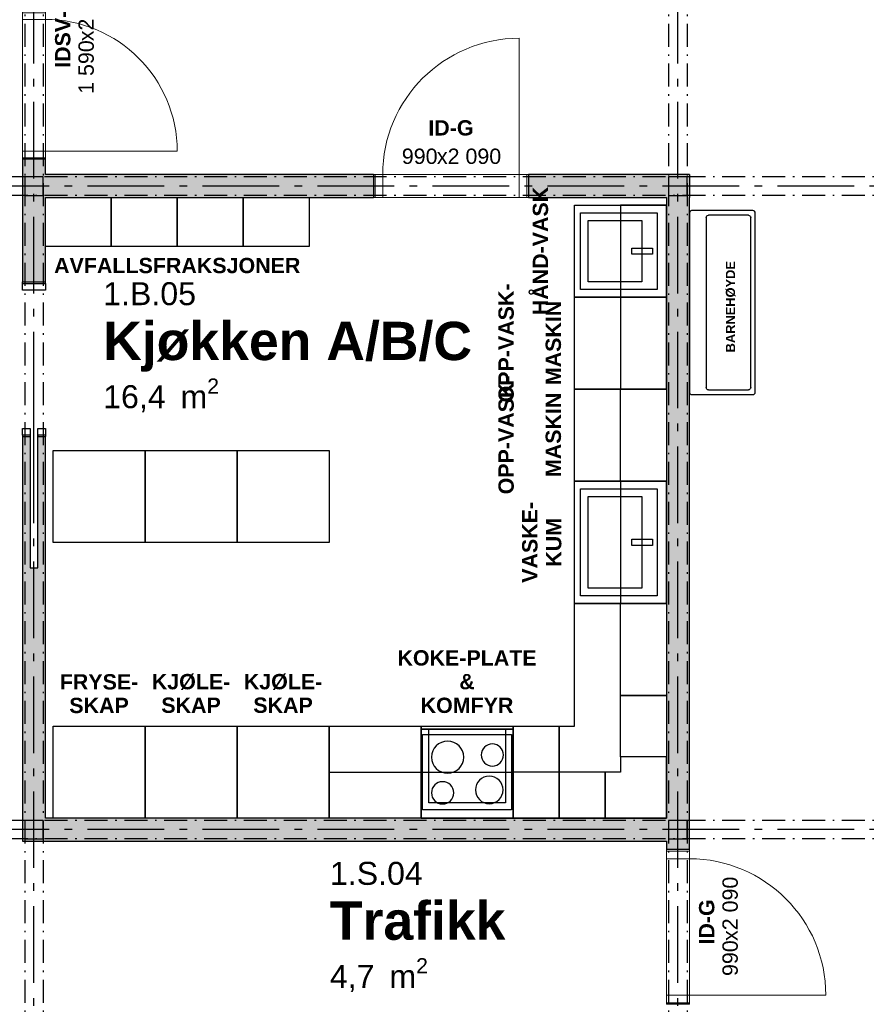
# Model space of a CAD drawing. Header units: millimetres. Extents: x 269 to 62306, y -15633 to 20300.
# Tile 29 of 90: x 10708 to 16229, y 4560 to 10986. Entities that reach past the tile are written whole.
import ezdxf
from ezdxf.enums import TextEntityAlignment as Align

# ---------------------------------------------------------------- set-up
doc = ezdxf.new("R2010")
doc.units = ezdxf.units.MM
doc.header["$LTSCALE"] = 0.5
doc.header["$MEASUREMENT"] = 0
for name, pattern in [('Akselinje', [1500, 1000, -200, 100, -200]), ('Over snittplan', [520, 300, -100, 20, -100]), ('PLINE', [0])]:
    doc.linetypes.add(name, pattern=pattern)
for name, color, linetype in [('222- Søyler', 7, 'Continuous'), ('222- Søyler  (Skravur)', 7, 'Continuous'), ('223- Bjelker', 7, 'Continuous'), ('242- Ikke-bærende innervegger (Skravur)(Nye konstruksjoner)', 7, 'Continuous'), ('242- Ikke-bærende innervegger(Nye konstruksjoner)', 7, 'Continuous'), ('244- Vinduer_ dører_ foldevegger(Nye konstruksjoner)', 7, 'Continuous'), ('273- Kjøkkeninnredning tekst(Nye konstruksjoner)', 7, 'Continuous'), ('273- Kjøkkeninnredning(Nye konstruksjoner)', 7, 'Continuous'), ('315---A Utstyr for sanitærinstallasjoner(Nye konstruksjoner)', 7, 'Continuous'), ('68-- Inventar (løst)(Nye konstruksjoner)', 7, 'Continuous'), ('82-- Modullinjer', 7, 'Continuous'), ('852- Teknisk_symbolsk informasjon_ bygning(Nye konstruksjoner)', 7, 'Continuous'), ('862- M___Nettoareal(Nye konstruksjoner)', 7, 'Continuous'), ('862- M___Nettoareal(Tekst)(Nye konstruksjoner)', 7, 'Continuous'), ('Sanitærlabel', 7, 'Continuous')]:
    doc.layers.add(name, color=color, linetype=linetype)
doc.layers.add('234- Vinduer_ dører_ porter(Nye konstruksjoner)', color=7, linetype='Continuous', lineweight=0)
doc.styles.add('GENERATED_STYLE_1', font='Arial.ttf')
doc.styles.add('GENERATED_STYLE_2', font='Arial Bold.ttf')

# ---------------------------------------------------------------- blocks, each defined once
blk = doc.blocks.new('Innebygget ovn')
at = {"layer": '273- Kjøkkeninnredning(Nye konstruksjoner)'}
for p, q in [((550, 500), (50, 500)), ((50, 500), (50, 20)), ((550, 20), (550, 500))]:
    blk.add_line(p, q, dxfattribs=at)
at = {"layer": '273- Kjøkkeninnredning(Nye konstruksjoner)', "flags": 128}
blk.add_lwpolyline([(0, 20), (0, 0), (600, 0), (600, 20)], close=True, dxfattribs=at)
blk = doc.blocks.new('Kjøkken A_B_C_1.B.05_19', base_point=(12426.5, 8875.3))
at = {"layer": '862- M___Nettoareal(Tekst)(Nye konstruksjoner)', "insert": (11251.7, 8644.6), "char_height": 150, "attachment_point": 1, "style": 'GENERATED_STYLE_1'}
blk.add_mtext('\\A1;{\\pql;\\pt0,100;\\fArial|b0|i0|c0|p0;\\W1.000000;16,4\\fArial|b0|i0|c0|p0;\\W1.000000;\\A1{\\H.66x;\\S^  ;}\\fArial|b0|i0|c0|p0;\\W1.000000; m\\fArial|b0|i0|c0|p0;\\W1.000000;\\A1{\\H.66x;\\S2^  ;}}', dxfattribs=at)
at = {"layer": '862- M___Nettoareal(Tekst)(Nye konstruksjoner)'}
for tag, height, style, p in [('ROOM_NUMBER', 150, 'GENERATED_STYLE_1', (11251.7, 9273.1)), ('ROOM_NAME', 250, 'GENERATED_STYLE_2', (11251.7, 9014.6))]:
    blk.add_attdef(tag, text='', height=height, dxfattribs=dict(at, style=style)).set_placement(p, align=Align.TOP_LEFT)
blk = doc.blocks.new('Trafikk_1.S.04_25', base_point=(13283.4, 5091.9))
at = {"layer": '862- M___Nettoareal(Tekst)(Nye konstruksjoner)', "insert": (12730.6, 4861.2), "char_height": 150, "attachment_point": 1, "style": 'GENERATED_STYLE_1'}
blk.add_mtext('\\A1;{\\pql;\\pt0,100;\\fArial|b0|i0|c0|p0;\\W1.000000;4,7\\fArial|b0|i0|c0|p0;\\W1.000000;\\A1{\\H.66x;\\S^  ;}\\fArial|b0|i0|c0|p0;\\W1.000000; m\\fArial|b0|i0|c0|p0;\\W1.000000;\\A1{\\H.66x;\\S2^  ;}}', dxfattribs=at)
at = {"layer": '862- M___Nettoareal(Tekst)(Nye konstruksjoner)'}
for tag, height, style, p in [('ROOM_NUMBER', 150, 'GENERATED_STYLE_1', (12730.6, 5489.7)), ('ROOM_NAME', 250, 'GENERATED_STYLE_2', (12730.6, 5231.2))]:
    blk.add_attdef(tag, text='', height=height, dxfattribs=dict(at, style=style)).set_placement(p, align=Align.TOP_LEFT)
blk = doc.blocks.new('Dør_5')
at = {"layer": '234- Vinduer_ dører_ porter(Nye konstruksjoner)', "linetype": 'PLINE'}
for p, q in [((445, 0), (445, 890)), ((-505, 0), (505, 0)), ((-495, 0), (-505, 0)), ((-505, 0), (-505, -150)), ((-445, 0), (-495, 0)), ((-495, 0), (-495, -150)), ((-445, 0), (445, 0)), ((-445, -150), (-445, 0)), ((495, 0), (445, 0)), ((445, 0), (445, -150)), ((495, 0), (505, 0)), ((495, -150), (495, 0)), ((505, 0), (505, -150)), ((-505, -150), (505, -150)), ((-495, -150), (-505, -150)), ((-495, -150), (-445, -150)), ((445, -150), (-445, -150)), ((445, -150), (495, -150)), ((495, -150), (505, -150))]:
    blk.add_line(p, q, dxfattribs=at)
blk.add_arc((445, 0), 890, 90, 180, dxfattribs=at)
at = {"layer": '244- Vinduer_ dører_ foldevegger(Nye konstruksjoner)', "linetype": 'PLINE'}
for p, q in [((-505, 0), (-505, -150)), ((-505, 0), (-505, -150)), ((505, 0), (505, -150)), ((505, 0), (505, -150))]:
    blk.add_line(p, q, dxfattribs=at)
blk = doc.blocks.new('Dørstempel_6')
at = {"layer": '852- Teknisk_symbolsk informasjon_ bygning(Nye konstruksjoner)', "char_height": 100, "attachment_point": 1, "style": 'GENERATED_STYLE_1'}
for s, insert in [('\\A1;{\\pql;\\pt0,100;\\fArial|b0|i0|c0|p0;\\W1.000000;990\\fArial|b0|i0|c0|p0;\\W1.000000;\\A1{\\H.66x;\\S^  ;}\\fArial|b0|i0|c0|p0;\\W1.000000;\\fArial|b0|i0|c0|p0;\\W1.000000;\\A1{\\H.66x;\\S^  ;}}', (-320.3, 170)), ('\\A1;{\\pql;\\pt0,100;\\fArial|b0|i0|c0|p0;\\W1.000000;x2\xa0090\\fArial|b0|i0|c0|p0;\\W1.000000;\\A1{\\H.66x;\\S^  ;}\\fArial|b0|i0|c0|p0;\\W1.000000;\\fArial|b0|i0|c0|p0;\\W1.000000;\\A1{\\H.66x;\\S^  ;}}', (-91.5, 170))]:
    blk.add_mtext(s, dxfattribs=dict(at, insert=insert))
at = {"layer": '852- Teknisk_symbolsk informasjon_ bygning(Nye konstruksjoner)', "style": 'GENERATED_STYLE_2'}
blk.add_attdef('AC_WIDO_ID', text='', height=100, dxfattribs=at).set_placement((0, 225.4), align=Align.BOTTOM_CENTER)
blk = doc.blocks.new('Dørstempel_12')
at = {"layer": '852- Teknisk_symbolsk informasjon_ bygning(Nye konstruksjoner)', "char_height": 100, "attachment_point": 1, "rotation": 180, "style": 'GENERATED_STYLE_1'}
for s, insert in [('\\A1;{\\pql;\\pt0,100;\\fArial|b0|i0|c0|p0;\\W1.000000;x2\xa0090\\fArial|b0|i0|c0|p0;\\W1.000000;\\A1{\\H.66x;\\S^  ;}\\fArial|b0|i0|c0|p0;\\W1.000000;\\fArial|b0|i0|c0|p0;\\W1.000000;\\A1{\\H.66x;\\S^  ;}}', (91.5, 215.7)), ('\\A1;{\\pql;\\pt0,100;\\fArial|b0|i0|c0|p0;\\W1.000000;990\\fArial|b0|i0|c0|p0;\\W1.000000;\\A1{\\H.66x;\\S^  ;}\\fArial|b0|i0|c0|p0;\\W1.000000;\\fArial|b0|i0|c0|p0;\\W1.000000;\\A1{\\H.66x;\\S^  ;}}', (320.3, 215.7))]:
    blk.add_mtext(s, dxfattribs=dict(at, insert=insert))
at = {"layer": '852- Teknisk_symbolsk informasjon_ bygning(Nye konstruksjoner)', "style": 'GENERATED_STYLE_2'}
blk.add_attdef('AC_WIDO_ID', text='', height=100, rotation=180, dxfattribs=at).set_placement((0, 225.5), align=Align.BOTTOM_CENTER)
blk = doc.blocks.new('Skyvedør med pocketkarm_2')
at = {"layer": '234- Vinduer_ dører_ porter(Nye konstruksjoner)', "linetype": 'PLINE'}
for p, q in [((700, 120), (650, 170)), ((500, 120), (700, 120)), ((700, 120), (650, 70))]:
    blk.add_line(p, q, dxfattribs=at)
at = {"layer": '244- Vinduer_ dører_ foldevegger(Nye konstruksjoner)', "linetype": 'PLINE'}
for p, q in [((-505, 0), (-505, -150)), ((-495, 0), (-505, 0)), ((-505, 0), (-505, -150)), ((-505, 0), (-505, -150)), ((-452, 0), (-495, 0)), ((-495, 0), (-495, -150)), ((-452, -150), (-452, 0)), ((495, 0), (452, 0)), ((452, 0), (452, -50)), ((495, 0), (505, 0)), ((495, -50), (495, 0)), ((505, 0), (505, -50)), ((505, 0), (505, -50)), ((505, 0), (505, -50)), ((452, -50), (495, -50)), ((495, -50), (505, -50)), ((952, -75), (48, -75)), ((495, -100), (452, -100)), ((452, -100), (452, -150)), ((495, -100), (505, -100)), ((495, -150), (495, -100)), ((505, -100), (505, -150)), ((505, -100), (505, -150)), ((505, -100), (505, -150)), ((-495, -150), (-505, -150)), ((-495, -150), (-452, -150)), ((452, -150), (495, -150)), ((495, -150), (505, -150))]:
    blk.add_line(p, q, dxfattribs=at)
blk = doc.blocks.new('Dør med sidefelt på side 2_6')
at = {"layer": '234- Vinduer_ dører_ porter(Nye konstruksjoner)', "linetype": 'PLINE'}
for p, q in [((752, 0), (752, 860)), ((-795, 0), (-805, 0)), ((-805, 0), (-805, -150)), ((-752, 0), (-795, 0)), ((-795, 0), (-795, -150)), ((-752, -150), (-752, 0)), ((-108, 0), (-151, 0)), ((-151, 0), (-151, -150)), ((-108, 0), (752, 0)), ((-108, -150), (-108, 0)), ((795, 0), (752, 0)), ((752, 0), (752, -150)), ((795, 0), (805, 0)), ((795, -150), (795, 0)), ((805, 0), (805, -150)), ((-795, -150), (-805, -150)), ((-795, -150), (-752, -150)), ((752, -150), (-752, -150)), ((-151, -150), (-108, -150)), ((752, -150), (795, -150)), ((795, -150), (805, -150))]:
    blk.add_line(p, q, dxfattribs=at)
at = {"layer": '234- Vinduer_ dører_ porter(Nye konstruksjoner)', "linetype": 'PLINE', "flags": 128}
blk.add_lwpolyline([(-752, -150), (-151, -150), (-151, 0), (-752, 0)], close=True, dxfattribs=at)
at = {"layer": '234- Vinduer_ dører_ porter(Nye konstruksjoner)', "linetype": 'PLINE'}
blk.add_arc((752, 0), 860, 90, 180, dxfattribs=at)
at = {"layer": '244- Vinduer_ dører_ foldevegger(Nye konstruksjoner)', "linetype": 'PLINE'}
for p, q in [((-805, 0), (-805, -150)), ((-805, 0), (-805, -150)), ((805, 0), (805, -150)), ((805, 0), (805, -150))]:
    blk.add_line(p, q, dxfattribs=at)
blk = doc.blocks.new('Dørstempel_15')
at = {"layer": '852- Teknisk_symbolsk informasjon_ bygning(Nye konstruksjoner)', "char_height": 100, "attachment_point": 1, "style": 'GENERATED_STYLE_1'}
for s, insert in [('\\A1;{\\pql;\\pt0,100;\\fArial|b0|i0|c0|p0;\\W1.000000;1\xa0590\\fArial|b0|i0|c0|p0;\\W1.000000;\\A1{\\H.66x;\\S^  ;}\\fArial|b0|i0|c0|p0;\\W1.000000;\\fArial|b0|i0|c0|p0;\\W1.000000;\\A1{\\H.66x;\\S^  ;}}', (-377.5, -365.7)), ('\\A1;{\\pql;\\pt0,100;\\fArial|b0|i0|c0|p0;\\W1.000000;x2\xa0090\\fArial|b0|i0|c0|p0;\\W1.000000;\\A1{\\H.66x;\\S^  ;}\\fArial|b0|i0|c0|p0;\\W1.000000;\\fArial|b0|i0|c0|p0;\\W1.000000;\\A1{\\H.66x;\\S^  ;}}', (-34.3, -365.7))]:
    blk.add_mtext(s, dxfattribs=dict(at, insert=insert))
at = {"layer": '852- Teknisk_symbolsk informasjon_ bygning(Nye konstruksjoner)', "style": 'GENERATED_STYLE_2'}
blk.add_attdef('AC_WIDO_ID', text='', height=100, dxfattribs=at).set_placement((0, -310.3), align=Align.BOTTOM_CENTER)
blk = doc.blocks.new('Standard grid marker')
at = {"layer": '82-- Modullinjer', "linetype": 'Akselinje'}
blk.add_line((200, 0), (18800, 0), dxfattribs=at)
at = {"layer": '82-- Modullinjer', "style": 'GENERATED_STYLE_2'}
blk.add_attdef('AC_MarkerText_1', text='', height=250, rotation=270, dxfattribs=at).set_placement((19482.1, -57.1), align=Align.TOP_CENTER)
blk = doc.blocks.new('Standard grid marker_4')
at = {"layer": '82-- Modullinjer', "linetype": 'Akselinje'}
blk.add_line((200, 0), (53500, 0), dxfattribs=at)
at = {"layer": '82-- Modullinjer', "style": 'GENERATED_STYLE_2'}
blk.add_attdef('AC_MarkerText_1', text='', height=250, rotation=180, dxfattribs=at).set_placement((54000, -239.3), align=Align.TOP_CENTER)
blk = doc.blocks.new('Høyskap')
at = {"layer": '273- Kjøkkeninnredning(Nye konstruksjoner)', "linetype": 'PLINE', "flags": 128}
blk.add_lwpolyline([(0, -600), (600, -600), (600, 0), (0, 0)], close=True, dxfattribs=at)
blk = doc.blocks.new('Innebygget koketopp')
at = {"layer": '273- Kjøkkeninnredning(Nye konstruksjoner)', "linetype": 'PLINE'}
for p, q in [((0, 600), (600, 600)), ((0, 0), (600, 0))]:
    blk.add_line(p, q, dxfattribs=at)
at = {"layer": '273- Kjøkkeninnredning(Nye konstruksjoner)', "linetype": 'PLINE', "flags": 128}
blk.add_lwpolyline([(10, 55), (590, 55), (590, 545), (10, 545)], close=True, dxfattribs=at)
at = {"layer": '273- Kjøkkeninnredning(Nye konstruksjoner)', "linetype": 'PLINE'}
for centre, radius in [((140.5, 434.75), 72.5), ((445, 415.64), 90), ((173.56, 202), 105), ((465.3, 187.3), 72.5)]:
    blk.add_circle(centre, radius, dxfattribs=at)
blk = doc.blocks.new('Underskap_3')
at = {"layer": '273- Kjøkkeninnredning(Nye konstruksjoner)', "linetype": 'PLINE'}
for p, q in [((600, 0), (0, 0)), ((0, 0), (0, -600)), ((600, 0), (0, 0)), ((600, -600), (600, 0)), ((0, -600), (600, -600)), ((0, -600), (600, -600))]:
    blk.add_line(p, q, dxfattribs=at)
blk = doc.blocks.new('Underskap_2')
at = {"layer": '273- Kjøkkeninnredning(Nye konstruksjoner)', "linetype": 'PLINE'}
for p, q in [((800, 0), (0, 0)), ((0, 0), (0, -600)), ((800, 0), (0, 0)), ((800, -600), (800, 0)), ((750, -60), (50, -60)), ((50, -60), (50, -560)), ((750, -560), (750, -60)), ((700, -160), (100, -160)), ((100, -160), (100, -510)), ((700, -510), (700, -160)), ((100, -510), (700, -510)), ((50, -560), (750, -560)), ((0, -600), (800, -600)), ((0, -600), (800, -600))]:
    blk.add_line(p, q, dxfattribs=at)
at = {"layer": '273- Kjøkkeninnredning(Nye konstruksjoner)', "linetype": 'PLINE', "flags": 128}
blk.add_lwpolyline([(380, -225), (420, -225), (420, -90), (380, -90)], close=True, dxfattribs=at)
blk = doc.blocks.new('Underskap_4')
at = {"layer": '273- Kjøkkeninnredning(Nye konstruksjoner)', "linetype": 'PLINE'}
for p, q in [((600, 0), (0, 0)), ((0, 0), (0, -580)), ((600, 0), (0, 0)), ((600, -580), (600, 0)), ((0, -580), (600, -580)), ((0, -600), (600, -600))]:
    blk.add_line(p, q, dxfattribs=at)
blk = doc.blocks.new('Underskap hjørne L')
at = {"layer": '273- Kjøkkeninnredning(Nye konstruksjoner)', "linetype": 'PLINE'}
for p, q in [((1400, 0), (0, 0)), ((0, 0), (0, -700)), ((1400, 0), (0, 0)), ((0, 0), (0, -700)), ((1400, -600), (1400, 0)), ((600, -700), (600, -600)), ((600, -600), (1400, -600)), ((600, -700), (600, -600)), ((600, -600), (1400, -600)), ((0, -700), (600, -700))]:
    blk.add_line(p, q, dxfattribs=at)
blk = doc.blocks.new('Overskap hjørne L')
at = {"layer": '273- Kjøkkeninnredning(Nye konstruksjoner)', "linetype": 'PLINE', "flags": 128}
blk.add_lwpolyline([(0, -400), (300, -400), (300, -300), (400, -300), (400, 0), (0, 0)], close=True, dxfattribs=at)
blk = doc.blocks.new('Overskap_2')
at = {"layer": '273- Kjøkkeninnredning(Nye konstruksjoner)', "linetype": 'PLINE', "flags": 128}
blk.add_lwpolyline([(0, -300), (600, -300), (600, 0), (0, 0)], close=True, dxfattribs=at)
blk = doc.blocks.new('Servant_3')
at = {"layer": '315---A Utstyr for sanitærinstallasjoner(Nye konstruksjoner)', "linetype": 'PLINE'}
for p, q in [((-570, -385), (-570, -125)), ((-555, -110), (555, -110)), ((570, -125), (570, -385)), ((555, -400), (-555, -400))]:
    blk.add_line(p, q, dxfattribs=at)
at = {"layer": '315---A Utstyr for sanitærinstallasjoner(Nye konstruksjoner)', "linetype": 'PLINE', "flags": 128}
blk.add_lwpolyline([(-585, 0), (585, 0, -0.414214), (600, -15), (600, -415, -0.414214), (585, -430), (-585, -430, -0.414214), (-600, -415), (-600, -15, -0.414214)], format="xyb", close=True, dxfattribs=at)
at = {"layer": '315---A Utstyr for sanitærinstallasjoner(Nye konstruksjoner)', "linetype": 'PLINE'}
for centre, start, end in [((-555, -125), 90, 180), ((555, -125), 0, 90), ((-555, -385), 180, 270), ((555, -385), 270, 0)]:
    blk.add_arc(centre, 15, start, end, dxfattribs=at)
blk = doc.blocks.new('Underskap_5')
at = {"layer": '273- Kjøkkeninnredning(Nye konstruksjoner)', "linetype": 'PLINE'}
for p, q in [((600, 0), (0, 0)), ((0, 0), (0, -600)), ((600, 0), (0, 0)), ((600, -600), (600, 0)), ((550, -60), (50, -60)), ((50, -60), (50, -560)), ((550, -560), (550, -60)), ((500, -160), (100, -160)), ((100, -160), (100, -510)), ((500, -510), (500, -160)), ((100, -510), (500, -510)), ((50, -560), (550, -560)), ((0, -600), (600, -600)), ((0, -600), (600, -600))]:
    blk.add_line(p, q, dxfattribs=at)
at = {"layer": '273- Kjøkkeninnredning(Nye konstruksjoner)', "linetype": 'PLINE', "flags": 128}
blk.add_lwpolyline([(280, -225), (320, -225), (320, -90), (280, -90)], close=True, dxfattribs=at)
blk = doc.blocks.new('Overskap')
at = {"layer": '273- Kjøkkeninnredning(Nye konstruksjoner)', "linetype": 'PLINE', "flags": 128}
blk.add_lwpolyline([(0, -300), (800, -300), (800, 0), (0, 0)], close=True, dxfattribs=at)
blk = doc.blocks.new('Overskap_3')
at = {"layer": '273- Kjøkkeninnredning(Nye konstruksjoner)', "linetype": 'PLINE', "flags": 128}
blk.add_lwpolyline([(0, -300), (400, -300), (400, 0), (0, 0)], close=True, dxfattribs=at)
blk = doc.blocks.new('Underskap_6')
at = {"layer": '273- Kjøkkeninnredning(Nye konstruksjoner)', "linetype": 'PLINE'}
for p, q in [((300, 0), (0, 0)), ((0, 0), (0, -600)), ((300, 0), (0, 0)), ((300, -600), (300, 0)), ((0, -600), (300, -600)), ((0, -600), (300, -600))]:
    blk.add_line(p, q, dxfattribs=at)
blk = doc.blocks.new('Label_41', base_point=(15290, 9140))
at = {"layer": 'Sanitærlabel', "insert": (15313, 9140), "char_height": 60, "attachment_point": 2, "rotation": 90, "style": 'GENERATED_STYLE_2'}
blk.add_mtext('\\A1;{\\pqc;\\pt0,241000;\\fArial|b1|i0|c0|p0;\\W1.000000;BARNEHØYDE \\fArial|b1|i0|c0|p0;\\W1.000000;\\A1{\\H.66x;\\S^  ;}\\fArial|b1|i0|c0|p0;\\W1.000000;\\fArial|b1|i0|c0|p0;\\W1.000000;\\A1{\\H.66x;\\S^  ;}\\fArial|b1|i0|c0|p0;\\W1.000000;\\fArial|b1|i0|c0|p0;\\W1.000000;\\fArial|b1|i0|c0|p0;\\W1.000000;\\fArial|b1|i0|c0|p0;\\W1.000000;\\fArial|b1|i0|c0|p0;\\W1.000000;\\fArial|b1|i0|c0|p0;\\W1.000000;\\fArial|b1|i0|c0|p0;\\W1.000000;\\fArial|b1|i0|c0|p0;\\W1.000000;\\fArial|b1|i0|c0|p0;\\W1.000000;\\fArial|b1|i0|c0|p0;\\W1.000000;\\fArial|b1|i0|c0|p0;\\W1.000000;\\fArial|b1|i0|c0|p0;\\W1.000000;\\fArial|b1|i0|c0|p0;\\W1.000000;\\fArial|b1|i0|c0|p0;\\W1.000000;\\fArial|b1|i0|c0|p0;\\W1.000000;\\fArial|b1|i0|c0|p0;\\W1.000000;\\fArial|b1|i0|c0|p0;\\W1.000000;\\fArial|b1|i0|c0|p0;\\W1.000000;\\fArial|b1|i0|c0|p0;\\W1.000000;\\fArial|b1|i0|c0|p0;\\W1.000000;\\fArial|b1|i0|c0|p0;\\W1.000000;\\fArial|b1|i0|c0|p0;\\W1.000000;\\fArial|b1|i0|c0|p0;\\W1.000000;\\fArial|b1|i0|c0|p0;\\W1.000000;\\fArial|b1|i0|c0|p0;\\W1.000000;\\fArial|b1|i0|c0|p0;\\W1.000000;\\fArial|b1|i0|c0|p0;\\W1.000000;\\fArial|b1|i0|c0|p0;\\W1.000000;\\fArial|b1|i0|c0|p0;\\W1.000000;\\fArial|b1|i0|c0|p0;\\W1.000000;\\fArial|b1|i0|c0|p0;\\W1.000000;\\fArial|b1|i0|c0|p0;\\W1.000000;\\fArial|b1|i0|c0|p0;\\W1.000000;\\fArial|b1|i0|c0|p0;\\W1.000000;\\fArial|b1|i0|c0|p0;\\W1.000000;\\fArial|b1|i0|c0|p0;\\W1.000000;\\fArial|b1|i0|c0|p0;\\W1.000000;\\fArial|b1|i0|c0|p0;\\W1.000000;\\fArial|b1|i0|c0|p0;\\W1.000000;\\fArial|b1|i0|c0|p0;\\W1.000000;\\fArial|b1|i0|c0|p0;\\W1.000000;\\fArial|b1|i0|c0|p0;\\W1.000000;\\fArial|b1|i0|c0|p0;\\W1.000000;\\fArial|b1|i0|c0|p0;\\W1.000000;}', dxfattribs=at)

msp = doc.modelspace()

# ---------------------------------------------------------------- hatches: boundary and pattern name
at = {"layer": '222- Søyler  (Skravur)', "linetype": 'Continuous'}
for points in [[(10740, 9840), (10860, 9840), (10860, 9960), (10740, 9960)], [(14940, 9840), (15060, 9840), (15060, 9960), (14940, 9960)], [(10740, 5640), (10860, 5640), (10860, 5760), (10740, 5760)], [(14940, 5640), (15060, 5640), (15060, 5760), (14940, 5760)]]:
    msp.add_hatch(color=256, dxfattribs=at).paths.add_polyline_path(points)
at = {"layer": '242- Ikke-bærende innervegger (Skravur)(Nye konstruksjoner)', "linetype": 'Continuous'}
for points in [[(10725, 9275), (10875, 9275), (10875, 10075), (10725, 10075)], [(13015, 9975), (10875, 9975), (10875, 9825), (13015, 9825)], [(14025, 9825), (14925, 9825), (14925, 9975), (14025, 9975)], [(14925, 9825), (15075, 9825), (15075, 9975)], [(15075, 9975), (14925, 9975), (14925, 9825)], [(14925, 9825), (14925, 5570), (15075, 5570), (15075, 9825)], [(10725, 5625), (10875, 5625), (10875, 8265), (10825, 8265), (10825, 7409), (10775, 7409), (10775, 8265), (10725, 8265)], [(10875, 5625), (14925, 5625), (14925, 5775), (10875, 5775)]]:
    msp.add_hatch(color=256, dxfattribs=at).paths.add_polyline_path(points)

# ---------------------------------------------------------------- linework, layer by layer
at = {"layer": '222- Søyler', "linetype": 'PLINE', "flags": 128}
for points in [[(10740, 9840), (10860, 9840), (10860, 9960), (10740, 9960)], [(14940, 9840), (15060, 9840), (15060, 9960), (14940, 9960)], [(10740, 5640), (10860, 5640), (10860, 5760), (10740, 5760)], [(14940, 5640), (15060, 5640), (15060, 5760), (14940, 5760)]]:
    msp.add_lwpolyline(points, close=True, dxfattribs=at)
at = {"layer": '223- Bjelker', "linetype": 'Over snittplan'}
for p, q in [((10740, 14600), (10740, 360)), ((10860, 14600), (10860, 360)), ((14940, 14600), (14940, 1440)), ((15060, 14600), (15060, 1440)), ((27660, 9960), (2340, 9960)), ((27660, 9840), (2340, 9840)), ((27660, 5760), (2340, 5760)), ((27660, 5640), (2340, 5640))]:
    msp.add_line(p, q, dxfattribs=at)
at = {"layer": '242- Ikke-bærende innervegger(Nye konstruksjoner)', "linetype": 'PLINE'}
for p, q in [((10875, 10075), (10725, 10075)), ((13015, 9975), (13015, 9825)), ((14025, 9975), (14025, 9825)), ((10725, 9275), (10875, 9275)), ((10725, 8265), (10775, 8265)), ((10825, 8265), (10875, 8265)), ((15075, 5570), (14925, 5570)), ((15075, 4560), (14925, 4560))]:
    msp.add_line(p, q, dxfattribs=at)
at = {"layer": '242- Ikke-bærende innervegger(Nye konstruksjoner)', "linetype": 'PLINE', "flags": 128}
for points in [[(10725, 10075), (10725, 9275)], [(10875, 9975), (10875, 10075)], [(13015, 9975), (10875, 9975)], [(15075, 9975), (14025, 9975)], [(15075, 9975), (15075, 9825)], [(10875, 9825), (13015, 9825)], [(10875, 9275), (10875, 9825)], [(14025, 9825), (14925, 9825)], [(14925, 9825), (14925, 5775)], [(15075, 5570), (15075, 9825)], [(10725, 8265), (10725, 5625)], [(10875, 5775), (10875, 8265)], [(14925, 5775), (10875, 5775)], [(10725, 5625), (10875, 5625)], [(10875, 5625), (14925, 5625)], [(14925, 5625), (14925, 5570)]]:
    msp.add_lwpolyline(points, dxfattribs=at)
at = {"layer": '244- Vinduer_ dører_ foldevegger(Nye konstruksjoner)', "linetype": 'PLINE'}
for p, q in [((10775, 8275), (10775, 7409)), ((10825, 7409), (10825, 8275)), ((10775, 7409), (10825, 7409))]:
    msp.add_line(p, q, dxfattribs=at)
at = {"layer": '68-- Inventar (løst)(Nye konstruksjoner)', "linetype": 'PLINE', "flags": 128}
for points in [[(11305, 9505), (10875, 9505), (10875, 9825), (11305, 9825)], [(11735, 9505), (11305, 9505), (11305, 9825), (11735, 9825)], [(12165, 9505), (11735, 9505), (11735, 9825), (12165, 9825)], [(12595, 9505), (12165, 9505), (12165, 9825), (12595, 9825)]]:
    msp.add_lwpolyline(points, close=True, dxfattribs=at)

# ---------------------------------------------------------------- block references
at = {"layer": '244- Vinduer_ dører_ foldevegger(Nye konstruksjoner)', "linetype": 'PLINE', "zscale": 1000, "rotation": 270}
for name, p in [('Dør med sidefelt på side 2_6', (10875, 10880)), ('Dør_5', (15075, 5065))]:
    msp.add_blockref(name, p, dxfattribs=at)
at = {"layer": '244- Vinduer_ dører_ foldevegger(Nye konstruksjoner)', "linetype": 'PLINE', "zscale": 1000}
msp.add_blockref('Dør_5', (13520, 9975), dxfattribs=at)
at = {"layer": '244- Vinduer_ dører_ foldevegger(Nye konstruksjoner)', "linetype": 'PLINE', "xscale": -1, "zscale": 1000, "rotation": 89.99999999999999}
msp.add_blockref('Skyvedør med pocketkarm_2', (10725, 8770), dxfattribs=at)
at = {"layer": '273- Kjøkkeninnredning(Nye konstruksjoner)', "linetype": 'PLINE', "xscale": -1, "zscale": 1000}
for name, p, rotation in [('Underskap_5', (14925, 9175), 270), ('Underskap_3', (14925, 8575), 270), ('Underskap_3', (14925, 7975), 270), ('Overskap_2', (14925, 7975), 270), ('Underskap_2', (14925, 7175), 270), ('Underskap hjørne L', (14925, 5775), 270), ('Overskap_2', (14925, 6575), 270), ('Overskap_3', (14925, 6175), 270), ('Høyskap', (10925, 5775), 180), ('Høyskap', (11525, 5775), 180), ('Høyskap', (12125, 5775), 180), ('Underskap_3', (12725, 5775), 180), ('Innebygget ovn', (13325, 6375), 180), ('Innebygget koketopp', (13325, 6375), 180), ('Underskap_4', (13325, 5775), 180), ('Underskap_6', (13925, 5775), 180), ('Overskap_2', (12725, 5775), 180), ('Overskap_2', (13325, 5775), 180)]:
    msp.add_blockref(name, p, dxfattribs=dict(at, rotation=rotation))
at = {"layer": '273- Kjøkkeninnredning(Nye konstruksjoner)', "linetype": 'PLINE', "zscale": 1000}
for name, p, rotation in [('Overskap_2', (14925, 9775), 270), ('Overskap_2', (14925, 9175), 270), ('Overskap', (14925, 7975), 270), ('Overskap hjørne L', (14925, 5775), 180), ('Overskap_2', (14525, 5775), 180)]:
    msp.add_blockref(name, p, dxfattribs=dict(at, rotation=rotation))
at = {"layer": '273- Kjøkkeninnredning(Nye konstruksjoner)', "linetype": 'PLINE', "xscale": -1, "zscale": 1000}
for p in [(11525, 8175), (12125, 8175), (12725, 8175)]:
    msp.add_blockref('Underskap_3', p, dxfattribs=at)
at = {"layer": '315---A Utstyr for sanitærinstallasjoner(Nye konstruksjoner)', "linetype": 'PLINE', "xscale": -1, "zscale": 1000, "rotation": 90}
msp.add_blockref('Servant_3', (15075, 9140), dxfattribs=at)
at = {"layer": '82-- Modullinjer', "linetype": 'PLINE', "zscale": 1000}
for name, p, rotation in [('Standard grid marker', (10800, 0), 90), ('Standard grid marker', (15000, 0), 90), ('Standard grid marker_4', (54600, 9900), 180), ('Standard grid marker_4', (54600, 5700), 180)]:
    msp.add_blockref(name, p, dxfattribs=dict(at, rotation=rotation))
at = {"layer": '852- Teknisk_symbolsk informasjon_ bygning(Nye konstruksjoner)'}
ref = msp.add_blockref('Dørstempel_15', (10725, 10880), dxfattribs=dict(at, rotation=90))
ref.add_attrib('AC_WIDO_ID', 'IDSV-G', dxfattribs={"color": 7, "height": 100, "rotation": 90, "style": 'GENERATED_STYLE_2'}).set_placement((11067.9, 10912.5), align=Align.BOTTOM_CENTER)
ref = msp.add_blockref('Dørstempel_6', (13520, 9975), dxfattribs=at)
ref.add_attrib('AC_WIDO_ID', 'ID-G', dxfattribs={"color": 7, "height": 100, "style": 'GENERATED_STYLE_2'}).set_placement((13520, 10200.5), align=Align.BOTTOM_CENTER)
ref = msp.add_blockref('Dørstempel_6', (10725, 8770), dxfattribs=dict(at, rotation=90))
ref.add_attrib('AC_WIDO_ID', 'IDS-G', dxfattribs={"color": 7, "height": 100, "rotation": 90, "style": 'GENERATED_STYLE_2'}).set_placement((10532.1, 8802.5), align=Align.BOTTOM_CENTER)
ref = msp.add_blockref('Dørstempel_12', (15075, 5065), dxfattribs=dict(at, rotation=270))
ref.add_attrib('AC_WIDO_ID', 'ID-G', dxfattribs={"color": 7, "height": 100, "rotation": 90, "style": 'GENERATED_STYLE_2'}).set_placement((15267.9, 5097.6), align=Align.BOTTOM_CENTER)
at = {"layer": '862- M___Nettoareal(Nye konstruksjoner)', "linetype": 'Continuous'}
ref = msp.add_blockref('Kjøkken A_B_C_1.B.05_19', (12426.5, 8875.3), dxfattribs=at)
ref.add_attrib('ROOM_NAME', 'Kjøkken A/B/C', dxfattribs={"layer": '862- M___Nettoareal(Tekst)(Nye konstruksjoner)', "color": 7, "height": 250, "style": 'GENERATED_STYLE_2'}).set_placement((11251.7, 9014.6), align=Align.TOP_LEFT)
ref.add_attrib('ROOM_NUMBER', '1.B.05', dxfattribs={"layer": '862- M___Nettoareal(Tekst)(Nye konstruksjoner)', "color": 7, "height": 150, "style": 'GENERATED_STYLE_1'}).set_placement((11251.7, 9273.1), align=Align.TOP_LEFT)
ref = msp.add_blockref('Trafikk_1.S.04_25', (13283.4, 5091.9), dxfattribs=at)
ref.add_attrib('ROOM_NAME', 'Trafikk', dxfattribs={"layer": '862- M___Nettoareal(Tekst)(Nye konstruksjoner)', "color": 7, "height": 250, "style": 'GENERATED_STYLE_2'}).set_placement((12730.6, 5231.2), align=Align.TOP_LEFT)
ref.add_attrib('ROOM_NUMBER', '1.S.04', dxfattribs={"layer": '862- M___Nettoareal(Tekst)(Nye konstruksjoner)', "color": 7, "height": 150, "style": 'GENERATED_STYLE_1'}).set_placement((12730.6, 5489.7), align=Align.TOP_LEFT)
at = {"layer": 'Sanitærlabel', "linetype": 'PLINE'}
msp.add_blockref('Label_41', (15290, 9140), dxfattribs=at)

# ---------------------------------------------------------------- texts
at = {"layer": '273- Kjøkkeninnredning tekst(Nye konstruksjoner)', "linetype": 'Continuous', "insert": (14104.2, 9476.5), "char_height": 100, "width": 600, "attachment_point": 5, "rotation": 90, "style": 'GENERATED_STYLE_2'}
msp.add_mtext('\\A1;{\\pqc;\\fArial|b1|i0|c0|p0;\\W1.000000;HÅND-VASK}', dxfattribs=at)
at = {"layer": '273- Kjøkkeninnredning tekst(Nye konstruksjoner)', "linetype": 'Continuous', "insert": (11735, 9381.3), "char_height": 100, "attachment_point": 5, "style": 'GENERATED_STYLE_2'}
msp.add_mtext('\\A1;{\\pqc;\\fArial|b1|i0|c0|p0;\\W1.000000;AVFALLSFRAKSJONER}', dxfattribs=at)
at = {"layer": '273- Kjøkkeninnredning tekst(Nye konstruksjoner)', "linetype": 'Continuous', "char_height": 100, "width": 600, "attachment_point": 5, "rotation": 90, "line_spacing_factor": 1.847547, "style": 'GENERATED_STYLE_2'}
for insert in [(14034.4, 8876.5), (14034.4, 8276.5)]:
    msp.add_mtext('\\A1;{\\pqc;\\fArial|b1|i0|c0|p0;\\W1.000000;OPP-VASK-\\P\\pqc;\\fArial|b1|i0|c0|p0;\\W1.000000;MASKIN}', dxfattribs=dict(at, insert=insert))
at = {"layer": '273- Kjøkkeninnredning tekst(Nye konstruksjoner)', "linetype": 'Continuous', "insert": (14113, 7575), "char_height": 100, "attachment_point": 5, "rotation": 90, "line_spacing_factor": 0.933135, "style": 'GENERATED_STYLE_2'}
msp.add_mtext('\\A1;{\\pqc;\\fArial|b1|i0|c0|p0;\\W1.000000;VASKE-\\P\\pqc;\\fArial|b1|i0|c0|p0;\\W1.000000;KUM}', dxfattribs=at)
at = {"layer": '273- Kjøkkeninnredning tekst(Nye konstruksjoner)', "linetype": 'Continuous', "insert": (13625, 6665.6), "char_height": 100, "width": 600, "attachment_point": 5, "line_spacing_factor": 0.928519, "style": 'GENERATED_STYLE_2'}
msp.add_mtext('\\A1;{\\pqc;\\fArial|b1|i0|c0|p0;\\W1.000000;KOKE-PLATE &\\P\\pqc;\\fArial|b1|i0|c0|p0;\\W1.000000;KOMFYR}', dxfattribs=at)
at = {"layer": '273- Kjøkkeninnredning tekst(Nye konstruksjoner)', "linetype": 'Continuous', "char_height": 100, "attachment_point": 5, "style": 'GENERATED_STYLE_2'}
for s, insert, line_spacing_factor in [('\\A1;{\\pqc;\\fArial|b1|i0|c0|p0;\\W1.000000;FRYSE-\\P\\pqc;\\fArial|b1|i0|c0|p0;\\W1.000000;SKAP}', (11225, 6587), 0.923773), ('\\A1;{\\pqc;\\fArial|b1|i0|c0|p0;\\W1.000000;KJØLE-\\P\\pqc;\\fArial|b1|i0|c0|p0;\\W1.000000;SKAP}', (11825, 6588.4), 0.922621), ('\\A1;{\\pqc;\\fArial|b1|i0|c0|p0;\\W1.000000;KJØLE-\\P\\pqc;\\fArial|b1|i0|c0|p0;\\W1.000000;SKAP}', (12425, 6588.4), 0.922621)]:
    msp.add_mtext(s, dxfattribs=dict(at, insert=insert, line_spacing_factor=line_spacing_factor))

doc.saveas('drawing.dxf')
